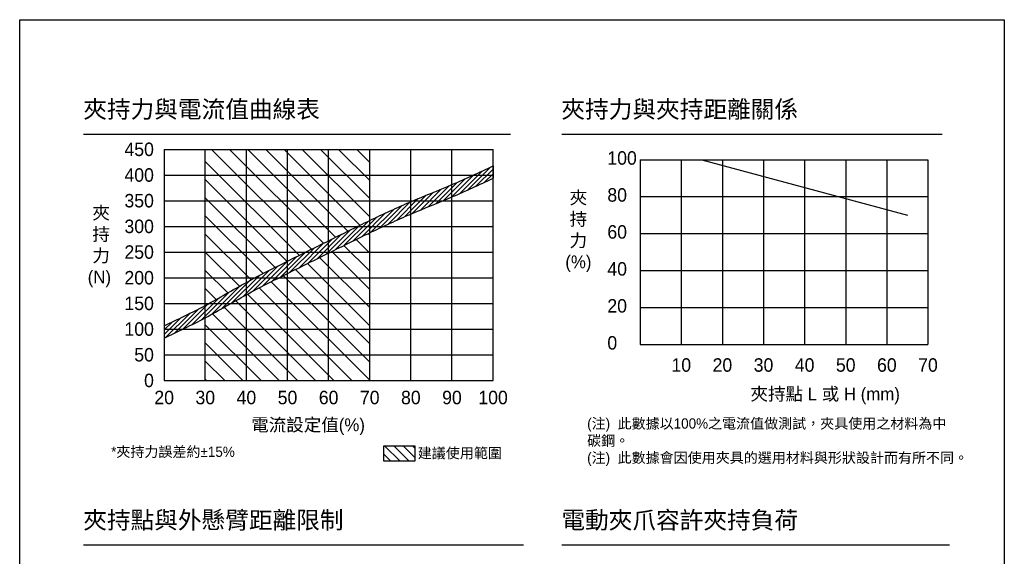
# Model space of a CAD drawing. Header units: inches. Extents: x 0 to 6721, y -3375 to 1330.
# Tile 36 of 196: x 2116 to 3074, y 807 to 1330. Entities that reach past the tile are written whole.
import ezdxf

# ---------------------------------------------------------------- set-up
doc = ezdxf.new("R2010")
doc.units = ezdxf.units.IN
doc.header["$MEASUREMENT"] = 0
doc.layers.add('5', color=7, linetype='Continuous')
doc.styles.get("Standard").update_dxf_attribs({"font": 'arial.ttf'})
doc.styles.add('尺寸標註', font='romans.shx', dxfattribs={"bigfont": 'CHINESET.SHX'})

msp = doc.modelspace()

# ---------------------------------------------------------------- hatches: boundary and pattern name
h = msp.add_hatch()
h.set_pattern_fill('ANSI31', color=256, scale=100, angle=90)
h.set_pattern_definition([(135, (-1302.837, -123.317), (-8.838835, -8.838835), [])])
edge = h.paths.add_edge_path()
edge.add_spline(control_points=[(2296.509, 1051.52), (2309.983, 1058.719), (2336.016, 1074.268), (2376.381, 1094.613), (2416.491, 1114.49), (2443.117, 1127.771), (2456.509, 1134.22)], knot_values=[44.6322753, 44.6322753, 44.6322753, 44.6322753, 90.4772314, 135.5159925, 180.1927202, 224.7807231, 224.7807231, 224.7807231, 224.7807231], degree=3, periodic=0)
edge.add_line((2456.509, 1134.22), (2456.509, 1203.42))
edge.add_line((2456.509, 1203.42), (2296.509, 1203.42))
edge.add_line((2296.509, 1203.42), (2296.509, 1051.52))
edge = h.paths.add_edge_path()
edge.add_spline(control_points=[(2296.509, 1039.52), (2309.983, 1046.719), (2336.016, 1062.268), (2376.381, 1082.613), (2416.491, 1102.49), (2443.117, 1115.771), (2456.509, 1122.22)], knot_values=[44.6322753, 44.6322753, 44.6322753, 44.6322753, 90.4772314, 135.5159925, 180.1927202, 224.7807231, 224.7807231, 224.7807231, 224.7807231], degree=3, periodic=0)
edge.add_line((2456.509, 1122.22), (2456.509, 978.42))
edge.add_line((2456.509, 978.42), (2296.509, 978.42))
edge.add_line((2296.509, 978.42), (2296.509, 1039.52))
h = msp.add_hatch()
h.set_pattern_fill('ANSI31', color=1, scale=25)
h.set_pattern_definition([(45, (-52.8428, 1e-06), (-2.2097087, 2.2097087), [])])
edge = h.paths.add_edge_path()
edge.add_line((2256.509, 1031.72), (2256.509, 1019.72))
edge.add_spline(control_points=[(2256.509, 1019.72), (2269.95, 1026.116), (2297.198, 1039.082), (2336.016, 1062.268), (2376.381, 1082.613), (2416.491, 1102.49), (2456.237, 1122.315), (2496.12, 1140.853), (2536.896, 1156.763), (2563.24, 1169.104), (2576.509, 1175.32)], knot_values=[0, 0, 0, 0, 44.6322754, 90.4772316, 135.5159926, 180.1927202, 224.7807229, 268.7681074, 312.0758435, 356.0217192, 356.0217192, 356.0217192, 356.0217192], degree=3, periodic=0)
edge.add_line((2576.509, 1175.32), (2576.509, 1187.32))
edge.add_spline(control_points=[(2576.509, 1187.32), (2563.24, 1181.104), (2536.896, 1168.763), (2496.12, 1152.853), (2456.237, 1134.315), (2416.491, 1114.49), (2376.381, 1094.613), (2336.016, 1074.268), (2297.198, 1051.082), (2269.95, 1038.116), (2256.509, 1031.72)], knot_values=[0, 0, 0, 0, 43.9458757, 87.2536118, 131.2409962, 175.828999, 220.5057266, 265.5444876, 311.3894437, 356.0217192, 356.0217192, 356.0217192, 356.0217192], degree=3, periodic=0)
h = msp.add_hatch()
h.set_pattern_fill('ANSI31', color=256, scale=2, angle=90)
h.set_pattern_definition([(135, (1047.7107, 533.138), (-4.490128, -4.490128), [])])
h.paths.add_polyline_path([(2500.249, 899.874), (2500.249, 914.874), (2470.249, 914.874), (2470.249, 899.874)])

# ---------------------------------------------------------------- linework, layer by layer
for p, q in [((2178.076, 1218.42), (2593.305, 1218.42)), ((2643.305, 1218.42), (3013.305, 1218.42)), ((2178.076, 818.42), (2605.989, 818.42)), ((2643.305, 818.42), (3020.531, 818.42))]:
    msp.add_line(p, q)
at = {"color": 0}
for p, q in [((2256.509, 1203.42), (2256.509, 978.42)), ((2256.509, 1203.42), (2576.509, 1203.42)), ((2296.509, 978.42), (2296.509, 1203.42)), ((2336.509, 978.42), (2336.509, 1203.42)), ((2376.509, 978.42), (2376.509, 1203.42)), ((2416.509, 978.42), (2416.509, 1203.42)), ((2456.509, 978.42), (2456.509, 1203.42)), ((2496.509, 978.42), (2496.509, 1203.42)), ((2536.509, 978.42), (2536.509, 1203.42)), ((2576.509, 978.42), (2576.509, 1203.42)), ((2719.637, 1193.42), (2719.637, 1013.42)), ((2719.637, 1193.42), (2999.637, 1193.42)), ((2759.637, 1193.42), (2759.637, 1013.42)), ((2799.637, 1193.42), (2799.637, 1013.42)), ((2839.637, 1193.42), (2839.637, 1013.42)), ((2879.637, 1193.42), (2879.637, 1013.42)), ((2919.637, 1193.42), (2919.637, 1013.42)), ((2959.637, 1193.42), (2959.637, 1013.42)), ((2999.637, 1193.42), (2999.637, 1013.42)), ((2256.509, 1178.42), (2576.509, 1178.42)), ((2256.509, 1153.42), (2576.509, 1153.42)), ((2719.637, 1157.42), (2999.637, 1157.42)), ((2256.509, 1128.42), (2576.509, 1128.42)), ((2719.637, 1121.42), (2999.637, 1121.42)), ((2256.509, 1103.42), (2576.509, 1103.42)), ((2719.637, 1085.42), (2999.637, 1085.42)), ((2256.509, 1078.42), (2576.509, 1078.42)), ((2256.509, 1053.42), (2576.509, 1053.42)), ((2719.637, 1049.42), (2999.637, 1049.42)), ((2256.509, 1028.42), (2576.509, 1028.42)), ((2719.637, 1013.42), (2999.637, 1013.42)), ((2256.509, 1003.42), (2576.509, 1003.42)), ((2256.509, 978.42), (2576.509, 978.42))]:
    msp.add_line(p, q, dxfattribs=at)
at = {"color": 1}
for p, q in [((2779.637, 1193.42), (2979.637, 1139.42)), ((2576.509, 1187.32), (2576.509, 1175.32)), ((2256.509, 1031.72), (2256.509, 1019.72))]:
    msp.add_line(p, q, dxfattribs=at)
at = {"color": 7}
for points in [[(2115.938, 1329.753), (3073.908, 1329.753), (3073.908, 0), (2115.938, 0)], [(2470.249, 914.874), (2500.249, 914.874), (2500.249, 899.874), (2470.249, 899.874)]]:
    msp.add_lwpolyline(points, close=True, dxfattribs=at)
at = {"color": 1}
for points in [[(2256.509, 1031.72), (2296.509, 1051.52), (2336.509, 1073.92), (2376.509, 1094.62), (2416.509, 1114.52), (2456.509, 1134.22), (2496.509, 1152.52), (2536.509, 1169.12), (2576.509, 1187.32)], [(2256.509, 1019.72), (2296.509, 1039.52), (2336.509, 1061.92), (2376.509, 1082.62), (2416.509, 1102.52), (2456.509, 1122.22), (2496.509, 1140.52), (2536.509, 1157.12), (2576.509, 1175.32)]]:
    msp.add_spline(points, degree=3, dxfattribs=at)

# ---------------------------------------------------------------- texts
at = {"color": 0}
for s, insert, char_height, width, attachment_point in [('{\\fPMingLiU|b0|i0|c136|p18;450}', (2246.509, 1203.42), 13.12093, 262.76032, 6), ('{\\fPMingLiU|b0|i0|c136|p18;100}', (2687.699, 1195.004), 13.12093, 262.76032, 4), ('{\\fPMingLiU|b0|i0|c136|p18;400}', (2246.509, 1178.42), 13.12093, 262.76032, 6), ('{\\fPMingLiU|b0|i0|c136|p18;350}', (2246.509, 1153.42), 13.12093, 262.76032, 6), ('{\\fPMingLiU|b0|i0|c136|p18;夾\\P持\\P力\\P(%)}', (2659.524, 1123.312), 12.49612, 36.54162, 5), ('{\\fPMingLiU|b0|i0|c136|p18;80}', (2687.699, 1159.004), 13.12093, 262.76032, 4), ('{\\fPMingLiU|b0|i0|c136|p18; 夾\\P 持\\P 力\\P(N)}', (2182.115, 1108.555), 12.49612, 340.27759, 4), ('{\\fPMingLiU|b0|i0|c136|p18;300}', (2246.509, 1128.42), 13.12093, 262.76032, 6), ('{\\fPMingLiU|b0|i0|c136|p18;60}', (2687.699, 1123.004), 13.12093, 262.76032, 4), ('{\\fPMingLiU|b0|i0|c136|p18;250}', (2246.509, 1103.42), 13.12093, 262.76032, 6), ('{\\fPMingLiU|b0|i0|c136|p18;40}', (2687.699, 1087.004), 13.12093, 262.76032, 4), ('{\\fPMingLiU|b0|i0|c136|p18;200}', (2246.509, 1078.42), 13.12093, 262.76032, 6), ('{\\fPMingLiU|b0|i0|c136|p18;150}', (2246.509, 1053.42), 13.12093, 262.76032, 6), ('{\\fPMingLiU|b0|i0|c136|p18;20}', (2687.699, 1051.004), 13.12093, 262.76032, 4), ('{\\fPMingLiU|b0|i0|c136|p18;100}', (2246.509, 1028.42), 13.12093, 262.76032, 6), ('{\\fPMingLiU|b0|i0|c136|p18;0}', (2687.699, 1015.004), 13.12093, 262.76032, 4), ('{\\fPMingLiU|b0|i0|c136|p18;50}', (2246.509, 1003.42), 13.12093, 262.76032, 6), ('{\\fPMingLiU|b0|i0|c136|p18;10}', (2759.637, 993.42), 13.12093, 19.20913, 5), ('{\\fPMingLiU|b0|i0|c136|p18;20}', (2799.637, 993.42), 13.12093, 19.20913, 5), ('{\\fPMingLiU|b0|i0|c136|p18;30}', (2839.637, 993.42), 13.12093, 19.20913, 5), ('{\\fPMingLiU|b0|i0|c136|p18;40}', (2879.637, 993.42), 13.12093, 19.20913, 5), ('{\\fPMingLiU|b0|i0|c136|p18;50}', (2919.637, 993.42), 13.12093, 19.20913, 5), ('{\\fPMingLiU|b0|i0|c136|p18;60}', (2959.637, 993.42), 13.12093, 19.20913, 5), ('{\\fPMingLiU|b0|i0|c136|p18;70}', (2999.637, 993.42), 13.12093, 19.20913, 5), ('{\\fPMingLiU|b0|i0|c136|p18;0}', (2246.509, 978.42), 13.12093, 262.76032, 6), ('{\\fPMingLiU|b0|i0|c136|p18;20}', (2256.509, 968.42), 13.12093, 48.25034, 2), ('{\\fPMingLiU|b0|i0|c136|p18;30}', (2296.509, 968.42), 13.12093, 48.25034, 2), ('{\\fPMingLiU|b0|i0|c136|p18;40}', (2336.509, 968.42), 13.12093, 48.25034, 2), ('{\\fPMingLiU|b0|i0|c136|p18;50}', (2376.509, 968.42), 13.12093, 48.25034, 2), ('{\\fPMingLiU|b0|i0|c136|p18;60}', (2416.509, 968.42), 13.12093, 48.25034, 2), ('{\\fPMingLiU|b0|i0|c136|p18;70}', (2456.509, 968.42), 13.12093, 48.25034, 2), ('{\\fPMingLiU|b0|i0|c136|p18;80}', (2496.509, 968.42), 13.12093, 48.25034, 2), ('{\\fPMingLiU|b0|i0|c136|p18;90}', (2536.509, 968.42), 13.12093, 48.25034, 2), ('{\\fPMingLiU|b0|i0|c136|p18;100}', (2576.509, 968.42), 13.12093, 48.25034, 2), ('{\\fPMingLiU|b0|i0|c136|p18;夾持點 L 或 H (mm)}', (2899.637, 963.42), 12.49612, 169.80336, 5), ('{\\fPMingLiU|b0|i0|c136|p18;電流設定值(%)}', (2396.509, 933.42), 12.49612, 206.76606, 5)]:
    msp.add_mtext(s, dxfattribs=dict(at, insert=insert, char_height=char_height, width=width, attachment_point=attachment_point))
at = {"color": 7, "insert": (2503.241, 907.16), "char_height": 10, "attachment_point": 4}
msp.add_mtext_dynamic_manual_height_columns('{\\fPMingLiU|b0|i0|c136|p18;建議使用範圍}', width=95.1404, gutter_width=12.5, heights=[0], dxfattribs=at)
at = {"layer": '5', "color": 0, "char_height": 16.87958, "attachment_point": 1, "style": '尺寸標註'}
for s, insert in [('{\\fPMingLiU|b0|i0|c136|p18;夾持力與電流值曲線表}', (2177.765, 1251.014)), ('{\\fPMingLiU|b0|i0|c136|p18;夾持力與夾持距離關係}', (2642.994, 1251.014)), ('{\\fPMingLiU|b0|i0|c136|p18;夾持點與外懸臂距離限制}', (2177.765, 851.014)), ('{\\fPMingLiU|b0|i0|c136|p18;電動夾爪容許夾持負荷}', (2642.994, 851.014))]:
    msp.add_mtext(s, dxfattribs=dict(at, insert=insert))
at = {"layer": '5', "color": 1, "insert": (2668.044, 941.582), "char_height": 10, "width": 353.24591, "attachment_point": 1, "style": '尺寸標註'}
msp.add_mtext('{\\fPMingLiU|b0|i0|c136|p18;(注)  此數據以100%之電流值做測試，夾具使用之材料為中碳鋼。\\P(注)  此數據會因使用夾具的選用材料與形狀設計而有所不同。}', dxfattribs=at)
at = {"layer": '5', "color": 1, "insert": (2204.916, 914.04), "char_height": 10, "attachment_point": 1, "style": '尺寸標註'}
msp.add_mtext('{\\fPMingLiU|b0|i0|c136|p18;*夾持力誤差約\\fPMingLiU|b0|i0|c0|p18;%%P\\fPMingLiU|b0|i0|c136|p18;15%}', dxfattribs=at)

doc.saveas('drawing.dxf')
